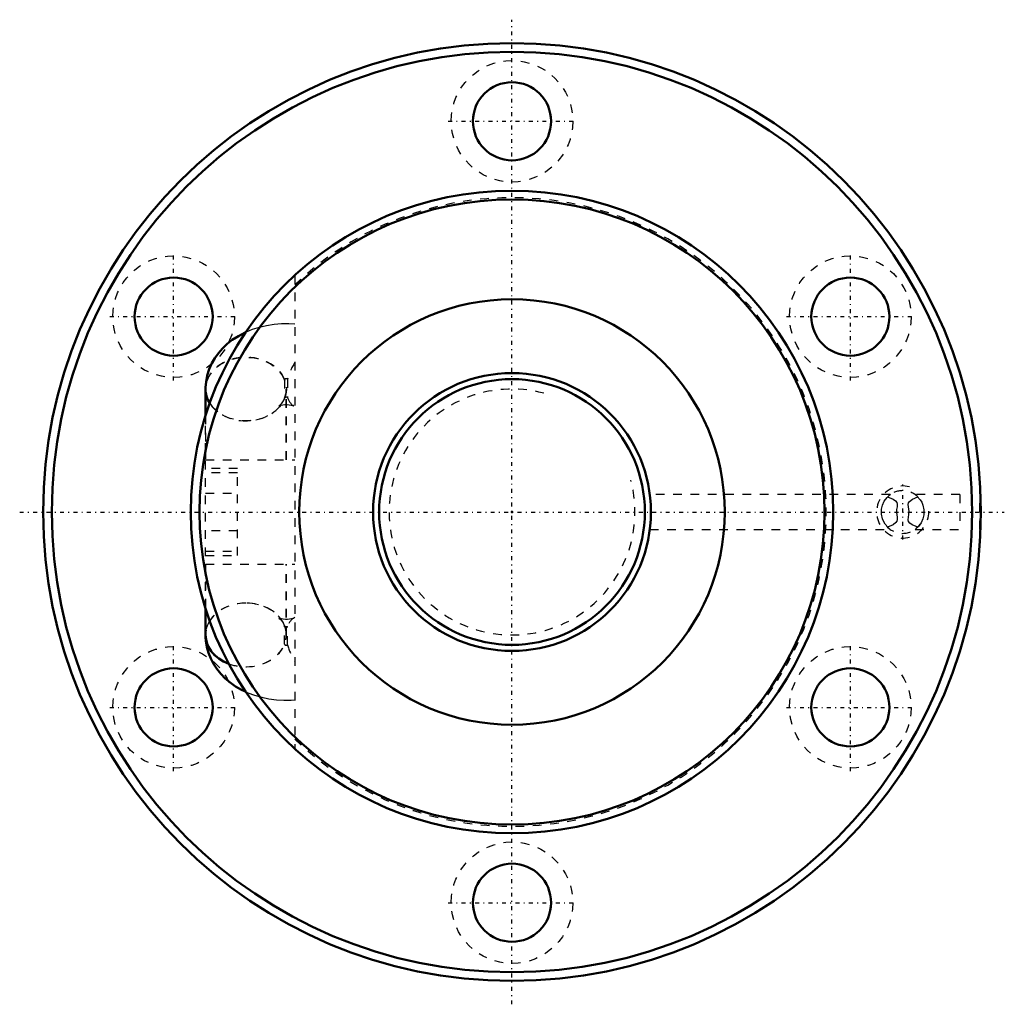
# Model space of a CAD drawing. Header units: millimetres. Extents: x -57 to 57, y -57 to 57.
import ezdxf

# ---------------------------------------------------------------- set-up
doc = ezdxf.new("R2010")
doc.units = ezdxf.units.MM
doc.linetypes.add('Center', pattern=[1.5, 0.45, -0.5, 0.05, -0.5])
doc.linetypes.add('Dashed', pattern=[2, 1, -1])
for name, color, linetype, lineweight in [('2d ConnectionPoints', 7, 'Continuous', 50), ('AM_0', 7, 'Continuous', 50), ('AM_5', 3, 'Continuous', 25), ('AM_7', 7, 'Center', 25), ('AM_9', 6, 'Dashed', 25)]:
    doc.layers.add(name, color=color, linetype=linetype, lineweight=lineweight)

# ---------------------------------------------------------------- blocks, each defined once
blk = doc.blocks.new('1_BNF_3216V_5RR_Nut_0_in_BNF3216V_5RRG1_159LC0_000_rev_2')
at = {"layer": 'AM_0'}
for p, q in [((-35.3, 14.16), (-35.3, 11.09)), ((-35.29, 13.92), (-35.29, 11.12)), ((54, 2), (53.96, 2)), ((-35.3, -11.09), (-35.3, -14.16)), ((-35.29, -11.12), (-35.29, -14.16))]:
    blk.add_line(p, q, dxfattribs=at)
for points in [[(-30.61, 20.73), (-30.74, 20.67), (-31.51, 20.27), (-32.23, 19.81), (-32.82, 19.35), (-33.35, 18.84), (-33.82, 18.3), (-34.23, 17.73), (-34.58, 17.13), (-34.88, 16.44), (-35.1, 15.73), (-35.24, 15.01), (-35.3, 14.35), (-35.3, 14.16)], [(-35.3, -14.16), (-35.26, -14.86), (-35.15, -15.55), (-34.96, -16.23), (-34.7, -16.87), (-34.38, -17.49), (-33.99, -18.08), (-33.54, -18.64), (-33.03, -19.16), (-32.46, -19.64), (-31.83, -20.08), (-31.15, -20.47), (-30.61, -20.73)]]:
    blk.add_lwpolyline(points, dxfattribs=at)
for centre, radius in [((0, 0), 54), ((0, 0), 53), ((0, 45), 4.5), ((0, 0), 37), ((0, 0), 36), ((-38.97, 22.5), 4.5), ((38.97, 22.5), 4.5), ((0, 0), 24.5), ((-38.97, -22.5), 4.5), ((38.97, -22.5), 4.5), ((0, -45), 4.5)]:
    blk.add_circle(centre, radius, dxfattribs=at)
for centre, major_axis, start_param, end_param in [((-30.65, 14.16), (-4.65, 0), 6.282758, 6.744112), ((-30.65, -14.16), (4.65, 0), 3.075998, 4.27711), ((-30.64, -14.16), (4.65, 0), 3.141593, 4.274154)]:
    blk.add_ellipse(centre, major_axis=major_axis, ratio=0.788011, start_param=start_param, end_param=end_param, dxfattribs=at)
at = {"layer": 'AM_5', "linetype": 'Dashed'}
blk.add_arc((45, 0), 3, 75, 15, dxfattribs=at)
at = {"layer": 'AM_7'}
for p, q in [((0, -56.7), (0, 56.7)), ((-7.35, 45), (7.35, 45)), ((-38.97, 15.15), (-38.97, 29.85)), ((38.97, 15.15), (38.97, 29.85)), ((-46.32, 22.5), (-31.62, 22.5)), ((31.62, 22.5), (46.32, 22.5)), ((45, -3.15), (45, 3.15)), ((-56.7, 0), (56.7, 0)), ((-38.97, -29.85), (-38.97, -15.15)), ((38.97, -29.85), (38.97, -15.15)), ((-46.32, -22.5), (-31.62, -22.5)), ((31.62, -22.5), (46.32, -22.5)), ((-7.35, -45), (7.35, -45))]:
    blk.add_line(p, q, dxfattribs=at)
at = {"layer": 'AM_9'}
for p, q in [((-25, 27.28), (-25, -27.28)), ((-26.2, 15.22), (-26.2, 13.09)), ((-25.85, 15.3), (-25.85, 13.17)), ((-35.29, 14.16), (-35.29, 13.92)), ((-26, 6), (-26, 14.16)), ((-25.99, 6), (-25.99, 14.16)), ((-35.3, -11.09), (-35.3, 11.09)), ((-35.29, 11.12), (-35.29, 6)), ((-35.3, 6), (-25, 6)), ((-31.6, 5), (-35.3, 5)), ((-31.6, -5), (-31.6, 5)), ((-31.6, 4.5), (-35.3, 4.5)), ((-35.3, 2.18), (-31.6, 2.18)), ((43.56, 2), (15.88, 2)), ((43.54, 1.98), (43.57, 2)), ((51.59, 2), (46.44, 2)), ((51.59, 2), (51.59, -2)), ((53.89, -2), (53.89, 2)), ((53.96, 2), (53.89, 2)), ((-31.6, -2.18), (-35.3, -2.18)), ((15.87, -2), (43.56, -2)), ((46.44, -2), (51.59, -2)), ((53.89, -2), (53.96, -2)), ((-35.3, -4.5), (-31.6, -4.5)), ((-35.3, -5), (-31.6, -5)), ((-35.3, -6), (-25, -6)), ((-35.29, -6), (-35.29, -11.12)), ((-26, -14.16), (-26, -6)), ((-25.99, -14.16), (-25.99, -6)), ((-26.25, -12.99), (-26.22, -13.07)), ((-26.2, -15.22), (-26.2, -13.09)), ((-25.85, -15.3), (-25.85, -13.17))]:
    blk.add_line(p, q, dxfattribs=at)
for points in [[(-25, 21.63), (-25.69, 21.67), (-26.55, 21.66), (-27.41, 21.59), (-28.27, 21.46), (-29.11, 21.26), (-29.94, 21), (-30.61, 20.73)], [(-26.21, 13.09), (-26.24, 13.01), (-26.42, 12.69), (-26.59, 12.46), (-26.73, 12.31), (-26.82, 12.24), (-26.86, 12.22), (-26.86, 12.22)], [(-26.86, 12.22), (-26.83, 12.23), (-26.74, 12.27), (-26.59, 12.31), (-26.39, 12.34), (-26.15, 12.37), (-25.9, 12.37), (-25.66, 12.35), (-25.44, 12.31), (-25.27, 12.27), (-25.17, 12.23), (-25.14, 12.22)], [(-25.14, 12.22), (-25.14, 12.22), (-25.18, 12.25), (-25.19, 12.25)], [(43.33, -1.8), (42.99, -1.41), (42.81, -1.13), (42.67, -0.78), (42.55, -0.25), (42.56, 0.31), (42.67, 0.8), (42.88, 1.25), (43.19, 1.66), (43.45, 1.91)], [(43.26, 1.73), (43.91, 1.46), (44.18, 1.27), (44.32, 1.08), (44.37, 0.89), (44.35, 0.6), (44.3, 0.28), (44.27, -0.04), (44.35, -0.61), (44.37, -0.87), (44.33, -1.06), (44.22, -1.22), (43.89, -1.47), (43.26, -1.73)], [(43.57, 2), (43.54, 1.98), (43.4, 1.87)], [(46.74, -1.73), (46.09, -1.46), (45.82, -1.27), (45.68, -1.08), (45.63, -0.89), (45.65, -0.6), (45.7, -0.28), (45.73, 0.04), (45.65, 0.61), (45.63, 0.87), (45.67, 1.06), (45.78, 1.22), (46.11, 1.47), (46.74, 1.73)], [(46.74, 1.73), (46.53, 1.93), (46.43, 2), (46.43, 2)], [(46.67, 1.8), (47.01, 1.41), (47.19, 1.13), (47.33, 0.78), (47.45, 0.25), (47.44, -0.31), (47.33, -0.8), (47.12, -1.25), (46.81, -1.66), (46.55, -1.91)], [(43.26, -1.73), (43.47, -1.93), (43.57, -2), (43.57, -2)], [(46.43, -2), (46.46, -1.98), (46.6, -1.87)], [(-25.17, -12.23), (-25.26, -12.27), (-25.41, -12.31), (-25.61, -12.34), (-25.85, -12.37), (-26.1, -12.37), (-26.34, -12.35), (-26.56, -12.31), (-26.73, -12.27), (-26.83, -12.23), (-26.86, -12.22)], [(-26.86, -12.22), (-26.86, -12.22), (-26.82, -12.25), (-26.71, -12.33), (-26.55, -12.5), (-26.51, -12.56)], [(-25.19, -12.25), (-25.18, -12.24), (-25.14, -12.22), (-25.14, -12.22)], [(-26.22, -13.07), (-26.19, -13.13), (-26.18, -13.16)], [(-30.61, -20.73), (-30.41, -20.81), (-29.64, -21.1), (-28.83, -21.33), (-27.99, -21.51), (-27.14, -21.62), (-26.28, -21.67), (-25.42, -21.66), (-25, -21.63)]]:
    blk.add_lwpolyline(points, dxfattribs=at)
for centre in [(0, 45), (-38.97, 22.5), (38.97, 22.5), (-38.97, -22.5), (38.97, -22.5), (0, -45)]:
    blk.add_circle(centre, 7, dxfattribs=at)
for centre, radius, start, end in [((0, 0), 36.2, 226.3218, 133.6782), ((45, 0), 2.46, 44.7828, 135.2172), ((45, 0), 2.46, 221.2356, 324.9243)]:
    blk.add_arc(centre, radius, start, end, dxfattribs=at)
for centre, major_axis, ratio, start_param, end_param in [((-30.65, 14.16), (-4.65, 0), 0.788011, 3.435948, 6.282758), ((-22.44, 16), (2.75, 3.75), 0.603651, 1.685095, 2.158789), ((-26, 15.22), (-0.2, 0), 0.615661, 3.839724, 6.283185), ((-30.65, 14.16), (4.65, 0), 0.788011, 5.98883, 6.577541), ((-30.65, 14.16), (-4.65, 0), 0.788011, 0.460927, 2.689829), ((-30.65, 14.16), (-4.65, 0), 0.788011, -3.452549, -3.435948), ((-26, 13.09), (-0.2, 0), 0.615661, 3.839724, 6.283185), ((-22.44, 16), (2.75, 3.75), 0.603651, 2.7475, 3.221194), ((-30.64, -14.16), (4.65, 0), 0.788011, 1.571872, 3.141593), ((-30.65, -14.16), (4.65, 0), 0.788011, 1.569721, 2.680666), ((-30.64, -14.16), (4.65, 0), 0.788011, 4.274154, 7.855057), ((-30.65, -14.16), (4.65, 0), 0.788011, 0.294356, 1.569721), ((-22.44, -16), (-2.75, 3.75), 0.603651, 6.203584, 6.677278), ((-30.65, -14.16), (4.65, 0), 0.788011, 2.680666, 3.075998), ((-30.65, -14.16), (4.65, 0), 0.788011, 0, 0.294356), ((-26, -13.09), (0.2, 0), 0.615661, 3.141593, 5.585054), ((-30.65, -14.16), (4.65, 0), 0.788011, 4.713464, 6.283185), ((-26, -15.22), (0.2, 0), 0.615661, 3.141593, 5.585054), ((-22.44, -16), (-2.75, 3.75), 0.603651, 0.982804, 1.456498), ((-30.65, -14.16), (4.65, 0), 0.788011, 4.27711, 4.713464)]:
    blk.add_ellipse(centre, major_axis=major_axis, ratio=ratio, start_param=start_param, end_param=end_param, dxfattribs=at)
blk.add_ellipse((-30.64, 14.16), major_axis=(4.65, 0), ratio=0.788011, dxfattribs=at)
blk = doc.blocks.new('2_BNF_3216V_5RR000_Shaft_0_in_BNF3216V_5RRG1_159LC0_000_rev_2')
at = {"layer": 'AM_0'}
for radius in [16, 15.3]:
    blk.add_circle((0, 0), radius, dxfattribs=at)
at = {"layer": 'AM_5', "linetype": 'Dashed'}
blk.add_arc((0, 0), 14.16, 75, 15, dxfattribs=at)

msp = doc.modelspace()

# ---------------------------------------------------------------- linework, layer by layer
at = {"layer": '2d ConnectionPoints'}
msp.add_point((0, 0), dxfattribs=at)
msp.add_point((0, 0), dxfattribs=at)

# ---------------------------------------------------------------- block references
for name in ['1_BNF_3216V_5RR_Nut_0_in_BNF3216V_5RRG1_159LC0_000_rev_2', '2_BNF_3216V_5RR000_Shaft_0_in_BNF3216V_5RRG1_159LC0_000_rev_2']:
    msp.add_blockref(name, (0, 0))

doc.saveas('drawing.dxf')
